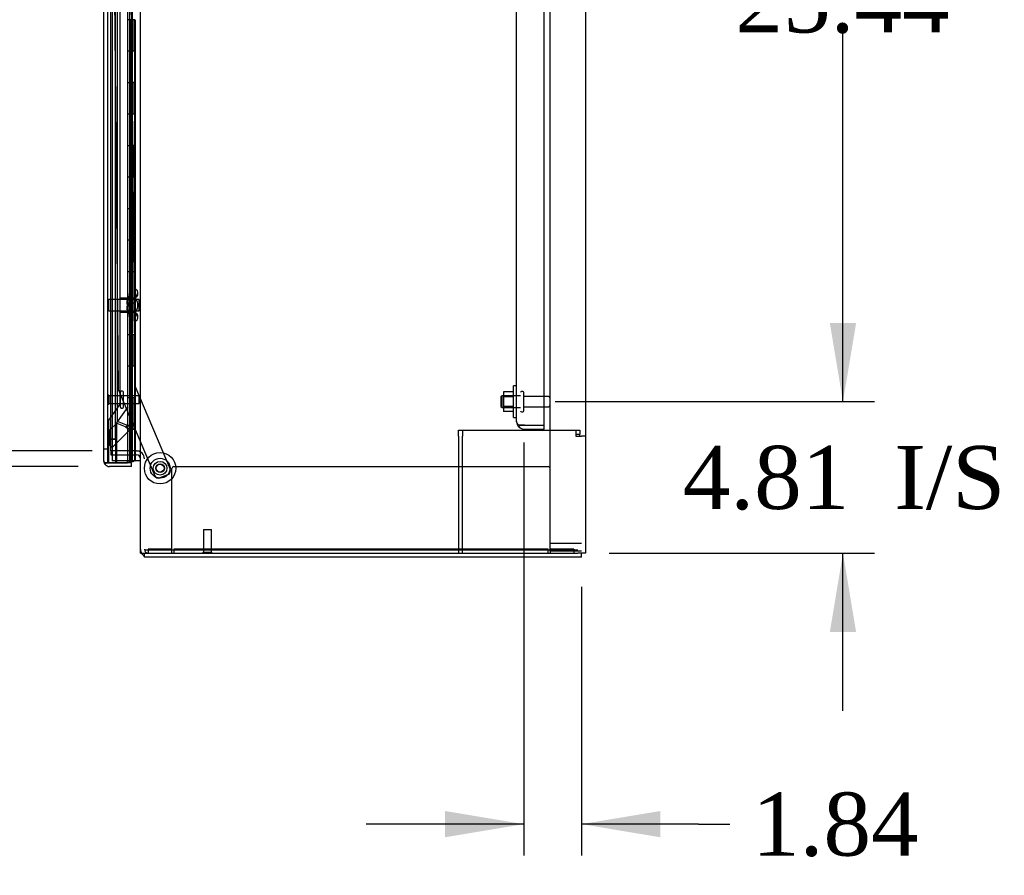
# Model space of a CAD drawing. Header units: inches. Extents: x 2 to 538, y -2 to 358.
# Tile 23 of 36: x 296 to 327, y 96 to 123. Entities that reach past the tile are written whole.
import ezdxf
from ezdxf.enums import TextEntityAlignment as Align
from ezdxf.lldxf.tags import DXFTag

# ---------------------------------------------------------------- set-up
doc = ezdxf.new("R2010")
doc.units = ezdxf.units.IN
doc.header["$MEASUREMENT"] = 0
for name, color, linetype in [('COM40146', 7, 'Continuous'), ('COM40430', 7, 'Continuous'), ('COM52825', 7, 'Continuous'), ('COM52841', 7, 'Continuous'), ('COM52847', 7, 'Continuous'), ('COM52848', 7, 'Continuous'), ('COM52850', 7, 'Continuous'), ('COM54578-80', 7, 'Continuous'), ('COM70839-6', 7, 'Continuous'), ('COM71126-1', 7, 'Continuous'), ('COM71133-1', 7, 'Continuous'), ('Default', 7, 'Continuous'), ('GSK11033', 7, 'Continuous'), ('NTS166105', 7, 'Continuous'), ('NTS18147', 7, 'Continuous'), ('PKT1212', 7, 'Continuous'), ('ROL87452', 7, 'Continuous'), ('RVT17786', 7, 'Continuous'), ('STD21878', 7, 'Continuous'), ('STD26093', 7, 'Continuous'), ('STD26094', 7, 'Continuous'), ('STD26265', 7, 'Continuous'), ('WAF25059', 7, 'Continuous'), ('WAF25376', 7, 'Continuous'), ('WAM30038', 7, 'Continuous')]:
    doc.layers.add(name, color=color, linetype=linetype)
doc.styles.add('SEACAD_Times_New_Roman', font='times.ttf')
tags = doc.linetypes.add('HIDDEN2', pattern=[0.1875, 0.125, -0.0625]).pattern_tags.tags
tags[6:7] = [DXFTag(74, 4), DXFTag(75, 0), DXFTag(340, '0'), DXFTag(46, 0.0), DXFTag(50, 0.0), DXFTag(44, 0.0), DXFTag(45, 0.0)]
tags[4:5] = [DXFTag(74, 4), DXFTag(75, 0), DXFTag(340, '0'), DXFTag(46, 0.0), DXFTag(50, 0.0), DXFTag(44, 0.0), DXFTag(45, 0.0)]
doc.dimstyles.new('HAMMOND_(STH_-_540x360)', dxfattribs={"dimtxt": 2, "dimasz": 2.5, "dimexe": 1, "dimexo": 1, "dimgap": 0.5, "dimtad": 0, "dimtih": 1, "dimtoh": 1, "dimzin": 0, "dimdsep": 46, "dimtxsty": 'SEACAD_Times_New_Roman', "dimblk1": '_SE_FILLED', "dimblk2": '_SE_FILLED', "dimsah": 1, "dimcen": 1, "dimadec": 0, "dimazin": 0, "dimtfac": 0.8, "dimtofl": 0, "dimtmove": 0, "dimatfit": 3, "dimfxl": 1, "dimtolj": 1, "dimtzin": 0, "dimarcsym": 0})

# ---------------------------------------------------------------- blocks, each defined once
blk = doc.blocks.new('SE2')
at = {"layer": 'COM40146', "color": 7, "linetype": 'HIDDEN2'}
for p, q in [((311.711, 110.438), (311.711, 187.938)), ((312.586, 110.313), (312.586, 188.063)), ((311.711, 110.438), (311.711, 110.438)), ((311.711, 110.438), (311.711, 110.438)), ((311.961, 110.313), (311.783, 110.313)), ((311.834, 110.313), (311.783, 110.263)), ((311.834, 110.313), (311.961, 110.313)), ((311.961, 110.313), (312.586, 110.313)), ((311.961, 110.313), (311.961, 110.313)), ((311.961, 110.313), (312.586, 110.313)), ((312.586, 110.188), (312.586, 110.313)), ((311.961, 110.188), (312.586, 110.188))]:
    blk.add_line(p, q, dxfattribs=at)
for start, end in [(180, 180.0436), (180.1219, 224.5601), (224.5601, 270)]:
    blk.add_arc((311.961, 110.438), 0.25, start, end, dxfattribs=at)
blk.add_open_spline([(311.783, 110.313), (311.76, 110.334), (311.742, 110.355), (311.718, 110.396), (311.711, 110.417), (311.711, 110.438)], degree=3, knots=[0, 0, 0, 0, 0.5, 0.5, 1, 1, 1, 1], dxfattribs=at)
at = {"layer": 'COM40430', "color": 7, "linetype": 'HIDDEN2'}
for p, q in [((309.867, 109.972), (309.867, 110.157)), ((309.867, 110.157), (313.588, 110.157)), ((309.992, 110.157), (309.992, 110.032)), ((309.992, 110.032), (309.992, 109.972)), ((313.588, 110.157), (313.713, 110.157)), ((313.588, 110.157), (313.588, 109.972)), ((313.588, 110.032), (313.713, 110.032)), ((313.713, 110.157), (313.713, 110.032)), ((313.713, 109.972), (313.713, 110.032)), ((309.867, 109.972), (309.867, 106.251)), ((309.992, 106.251), (309.992, 109.972)), ((313.588, 109.972), (313.773, 109.972)), ((313.898, 109.972), (313.773, 109.972))]:
    blk.add_line(p, q, dxfattribs=at)
at = {"layer": 'COM52825', "color": 7, "linetype": 'Continuous'}
for p, q in [((298.611, 109.186), (298.611, 189.191)), ((298.611, 109.185), (298.611, 109.186)), ((298.611, 109.185), (298.611, 109.185)), ((298.796, 109.126), (298.647, 109.126)), ((298.714, 109.125), (298.647, 109.076)), ((298.714, 109.125), (298.796, 109.125)), ((298.796, 109.126), (299.358, 109.126)), ((298.796, 109.125), (298.796, 109.126)), ((299.486, 109.126), (298.986, 109.126)), ((299.358, 109.126), (299.358, 109.188)), ((299.486, 109.001), (299.486, 109.126)), ((299.486, 109.001), (298.796, 109.001))]:
    blk.add_line(p, q, dxfattribs=at)
for start, end in [(180, 180.0589), (180.1208, 216.194), (216.194, 270)]:
    blk.add_arc((298.796, 109.186), 0.185, start, end, dxfattribs=at)
blk.add_open_spline([(298.647, 109.126), (298.635, 109.136), (298.626, 109.146), (298.617, 109.16), (298.615, 109.165), (298.612, 109.175), (298.611, 109.18), (298.611, 109.185)], degree=3, knots=[0, 0, 0, 0, 0.5, 0.5, 0.75, 0.75, 1, 1, 1, 1], dxfattribs=at)
at = {"layer": 'COM52841', "color": 7, "linetype": 'HIDDEN2'}
for p, q in [((312.958, 106.563), (312.773, 106.563)), ((313.773, 106.563), (312.958, 106.563))]:
    blk.add_line(p, q, dxfattribs=at)
at = {"layer": 'COM52847', "color": 7, "linetype": 'HIDDEN2'}
for p, q in [((299.044, 110.437), (299.044, 187.939)), ((299.494, 188.08), (299.494, 110.296)), ((298.803, 110.164), (299.022, 110.384)), ((299.022, 110.384), (299.287, 110.274)), ((299.309, 110.327), (299.044, 110.437)), ((299.352, 110.296), (299.44, 110.296)), ((299.494, 110.296), (299.44, 110.296)), ((298.803, 109.79), (298.803, 110.164)), ((299.44, 110.165), (298.881, 109.606)), ((299.339, 110.266), (299.402, 110.204)), ((299.402, 110.204), (299.44, 110.165)), ((298.78, 109.707), (298.843, 109.644)), ((298.736, 109.56), (298.611, 109.56)), ((298.881, 109.606), (298.843, 109.644))]:
    blk.add_line(p, q, dxfattribs=at)
for centre, radius, start, end in [((298.958, 108.547), 1.815, 74.6042, 78.8492), ((299.134, 110.042), 0.334, 49.4677, 58.4716), ((298.806, 110.558), 0.605, 331.2798, 334.3992), ((299.309, 110.296), 0.06, 315, 0), ((299.309, 110.296), 0.185, 315, 0), ((300.298, 111.781), 1.815, 236.1508, 240.3958), ((299.365, 110.599), 0.334, 256.5284, 265.5323), ((298.209, 109.908), 0.605, 340.6008, 348.7207), ((297.804, 109.437), 1.059, 11.264, 19.4123)]:
    blk.add_arc(centre, radius, start, end, dxfattribs=at)
at = {"layer": 'COM52847', "color": 7, "linetype": 'Continuous'}
for start, end in [(180, 201.7507), (203.6907, 216.194)]:
    blk.add_arc((298.796, 109.186), 0.185, start, end, dxfattribs=at)
at = {"layer": 'COM52848', "color": 7, "linetype": 'HIDDEN2'}
for p, q in [((312.773, 106.313), (312.773, 190.938)), ((313.061, 106.313), (312.773, 106.313)), ((313.773, 106.313), (313.061, 106.313))]:
    blk.add_line(p, q, dxfattribs=at)
at = {"layer": 'COM52850', "color": 7, "linetype": 'HIDDEN2'}
blk.add_line((313.648, 106.346), (299.898, 106.346), dxfattribs=at)
at = {"layer": 'COM54578-80', "color": 7, "linetype": 'HIDDEN2'}
for p, q in [((298.871, 189.188), (298.871, 109.188)), ((299.425, 188.188), (299.425, 109.188)), ((299.525, 109.188), (299.525, 188.188)), ((299.465, 122.188), (299.465, 123.187)), ((299.592, 123.187), (299.592, 123.188)), ((299.592, 122.188), (299.592, 123.187)), ((299.601, 123.188), (299.601, 122.188)), ((299.475, 121.188), (299.475, 122.188)), ((299.517, 121.188), (299.517, 122.188)), ((299.42, 121.189), (299.465, 121.189)), ((299.592, 121.189), (299.465, 121.189)), ((299.465, 120.188), (299.465, 121.187)), ((299.592, 121.187), (299.592, 121.188)), ((299.592, 120.188), (299.592, 121.187)), ((299.601, 121.188), (299.601, 120.188)), ((299.475, 119.188), (299.475, 120.188)), ((299.517, 119.188), (299.517, 120.188)), ((299.42, 119.189), (299.465, 119.189)), ((299.592, 119.189), (299.465, 119.189)), ((299.465, 118.188), (299.465, 119.187)), ((299.592, 119.187), (299.592, 119.188)), ((299.592, 118.188), (299.592, 119.187)), ((299.601, 119.188), (299.601, 118.188)), ((299.475, 117.188), (299.475, 118.188)), ((299.517, 117.188), (299.517, 118.188)), ((299.42, 117.189), (299.465, 117.189)), ((299.592, 117.189), (299.465, 117.189)), ((299.465, 116.188), (299.465, 117.187)), ((299.592, 117.187), (299.592, 117.188)), ((299.592, 116.188), (299.592, 117.187)), ((299.601, 117.188), (299.601, 116.188)), ((299.475, 115.188), (299.475, 116.188)), ((299.517, 115.188), (299.517, 116.188)), ((299.42, 115.189), (299.465, 115.189)), ((299.592, 115.189), (299.465, 115.189)), ((299.465, 114.188), (299.465, 115.187)), ((299.592, 115.187), (299.592, 115.188)), ((299.592, 114.188), (299.592, 115.187)), ((299.601, 115.188), (299.601, 114.188)), ((299.475, 113.188), (299.475, 114.188)), ((299.517, 113.188), (299.517, 114.188)), ((299.42, 113.189), (299.465, 113.189)), ((299.592, 113.189), (299.465, 113.189)), ((299.465, 112.188), (299.465, 113.187)), ((299.592, 113.187), (299.592, 113.188)), ((299.592, 112.188), (299.592, 113.187)), ((299.601, 113.188), (299.601, 112.188)), ((299.475, 111.188), (299.475, 112.188)), ((299.517, 111.188), (299.517, 112.188)), ((299.42, 111.189), (299.465, 111.189)), ((299.592, 111.189), (299.465, 111.189)), ((299.465, 110.188), (299.465, 111.187)), ((299.592, 111.187), (299.592, 111.188)), ((299.592, 110.188), (299.592, 111.187)), ((299.601, 111.188), (299.601, 110.188)), ((299.465, 110.188), (299.42, 110.188)), ((299.465, 110.188), (299.592, 110.188)), ((299.475, 109.188), (299.475, 110.188)), ((299.517, 109.188), (299.517, 110.188)), ((299.358, 109.188), (298.871, 109.188))]:
    blk.add_line(p, q, dxfattribs=at)
at = {"layer": 'COM54578-80', "color": 7, "linetype": 'Continuous'}
for p, q in [((299.358, 124.188), (299.358, 123.187)), ((299.358, 123.188), (299.358, 122.188)), ((299.592, 123.187), (299.358, 123.187)), ((299.562, 123.188), (299.562, 122.188)), ((299.358, 122.188), (299.358, 121.187)), ((299.562, 122.188), (299.358, 122.188)), ((299.562, 122.188), (299.358, 122.188)), ((299.606, 122.188), (299.562, 122.188)), ((299.592, 121.188), (299.592, 122.188)), ((299.601, 121.188), (299.601, 122.188)), ((299.606, 122.188), (299.606, 121.188)), ((299.562, 121.188), (299.358, 121.188)), ((299.358, 121.188), (299.358, 120.188)), ((299.592, 121.187), (299.358, 121.187)), ((299.562, 121.188), (299.562, 120.188)), ((299.606, 121.188), (299.562, 121.188)), ((299.358, 120.188), (299.358, 119.187)), ((299.562, 120.188), (299.358, 120.188)), ((299.562, 120.188), (299.358, 120.188)), ((299.606, 120.188), (299.562, 120.188)), ((299.592, 119.188), (299.592, 120.188)), ((299.601, 119.188), (299.601, 120.188)), ((299.606, 120.188), (299.606, 119.188)), ((299.562, 119.188), (299.358, 119.188)), ((299.358, 119.188), (299.358, 118.188)), ((299.592, 119.187), (299.358, 119.187)), ((299.562, 119.188), (299.562, 118.188)), ((299.606, 119.188), (299.562, 119.188)), ((299.358, 118.188), (299.358, 117.187)), ((299.562, 118.188), (299.358, 118.188)), ((299.562, 118.188), (299.358, 118.188)), ((299.606, 118.188), (299.562, 118.188)), ((299.592, 117.188), (299.592, 118.188)), ((299.601, 117.188), (299.601, 118.188)), ((299.606, 118.188), (299.606, 117.188)), ((299.562, 117.188), (299.358, 117.188)), ((299.358, 117.188), (299.358, 116.188)), ((299.592, 117.187), (299.358, 117.187)), ((299.562, 117.188), (299.562, 116.188)), ((299.606, 117.188), (299.562, 117.188)), ((299.358, 116.188), (299.358, 115.187)), ((299.562, 116.188), (299.358, 116.188)), ((299.562, 116.188), (299.358, 116.188)), ((299.606, 116.188), (299.562, 116.188)), ((299.592, 115.188), (299.592, 116.188)), ((299.601, 115.188), (299.601, 116.188)), ((299.606, 116.188), (299.606, 115.188)), ((299.562, 115.188), (299.358, 115.188)), ((299.358, 115.188), (299.358, 114.188)), ((299.592, 115.187), (299.358, 115.187)), ((299.562, 115.188), (299.562, 114.188)), ((299.606, 115.188), (299.562, 115.188)), ((299.358, 114.188), (299.358, 113.187)), ((299.562, 114.188), (299.358, 114.188)), ((299.562, 114.188), (299.358, 114.188)), ((299.606, 114.188), (299.562, 114.188)), ((299.592, 113.188), (299.592, 114.188)), ((299.601, 113.188), (299.601, 114.188)), ((299.606, 114.188), (299.606, 113.188)), ((299.562, 113.188), (299.358, 113.188)), ((299.358, 113.188), (299.358, 112.188)), ((299.592, 113.187), (299.358, 113.187)), ((299.562, 113.188), (299.562, 112.188)), ((299.606, 113.188), (299.562, 113.188)), ((299.358, 112.188), (299.358, 111.187)), ((299.562, 112.188), (299.358, 112.188)), ((299.562, 112.188), (299.358, 112.188)), ((299.606, 112.188), (299.562, 112.188)), ((299.592, 111.188), (299.592, 112.188)), ((299.601, 111.188), (299.601, 112.188)), ((299.606, 112.188), (299.606, 111.188)), ((299.562, 111.188), (299.358, 111.188)), ((299.358, 111.188), (299.358, 110.188)), ((299.592, 111.187), (299.358, 111.187)), ((299.562, 111.188), (299.562, 110.188)), ((299.606, 111.188), (299.562, 111.188)), ((299.358, 110.188), (299.358, 109.188)), ((299.562, 110.188), (299.358, 110.188)), ((299.562, 110.188), (299.358, 110.188)), ((299.606, 110.188), (299.562, 110.188)), ((299.592, 109.188), (299.592, 110.188)), ((299.601, 109.188), (299.601, 110.188)), ((299.606, 110.188), (299.606, 109.188)), ((299.592, 109.188), (299.358, 109.188)), ((299.413, 109.153), (299.413, 109.179)), ((299.413, 109.179), (299.463, 109.179)), ((299.463, 109.153), (299.413, 109.153)), ((299.425, 109.188), (299.425, 109.179)), ((299.488, 109.179), (299.463, 109.179)), ((299.488, 109.153), (299.463, 109.153)), ((299.488, 109.179), (299.538, 109.179)), ((299.538, 109.153), (299.488, 109.153)), ((299.525, 109.179), (299.525, 109.188)), ((299.538, 109.179), (299.538, 109.153)), ((299.592, 109.188), (299.601, 109.188)), ((299.606, 109.188), (299.601, 109.188)), ((299.773, 109.188), (299.606, 109.188))]:
    blk.add_line(p, q, dxfattribs=at)
at = {"layer": 'COM70839-6', "color": 7, "linetype": 'HIDDEN2'}
for p, q in [((299.248, 148.438), (299.592, 111.563)), ((298.73, 147.058), (299.062, 111.477)), ((299.592, 111.563), (300.718, 108.917)), ((299.072, 111.429), (300.229, 108.709)), ((300.652, 108.753), (300.393, 108.643))]:
    blk.add_line(p, q, dxfattribs=at)
blk.add_circle((300.398, 108.951), 0.129, dxfattribs=at)
for centre, start, end in [((299.187, 111.478), 180.5354, 203.0474), ((300.603, 108.868), 293.0474, 23.0474), ((300.344, 108.758), 203.0474, 293.0474)]:
    blk.add_arc(centre, 0.125, start, end, dxfattribs=at)
at = {"layer": 'COM71126-1', "color": 7, "linetype": 'Continuous'}
for p, q in [((299.773, 106.251), (299.773, 192.126)), ((313.898, 192.126), (313.898, 106.251)), ((299.601, 109.501), (299.592, 109.501)), ((299.773, 106.251), (300.023, 106.251)), ((300.023, 106.251), (313.648, 106.251)), ((313.898, 106.251), (313.648, 106.251))]:
    blk.add_line(p, q, dxfattribs=at)
at = {"layer": 'COM71126-1', "color": 7, "linetype": 'HIDDEN2'}
for p, q in [((298.836, 109.501), (298.836, 188.876)), ((299.592, 109.501), (298.836, 109.501)), ((299.648, 109.501), (299.601, 109.501)), ((299.648, 109.501), (299.773, 109.501))]:
    blk.add_line(p, q, dxfattribs=at)
at = {"layer": 'COM71133-1', "color": 7, "linetype": 'HIDDEN2'}
for p, q in [((298.836, 109.501), (298.836, 109.376)), ((298.836, 109.376), (299.592, 109.376)), ((299.601, 109.376), (299.648, 109.376))]:
    blk.add_line(p, q, dxfattribs=at)
at = {"layer": 'COM71133-1', "color": 7, "linetype": 'Continuous'}
for p, q in [((299.592, 109.376), (299.601, 109.376)), ((299.898, 106.126), (299.898, 106.251)), ((313.773, 106.126), (313.773, 106.251)), ((313.773, 106.126), (299.898, 106.126))]:
    blk.add_line(p, q, dxfattribs=at)
at = {"layer": 'COM71133-1', "color": 7, "linetype": 'HIDDEN2'}
for centre, radius, start, end in [((299.648, 109.251), 0.25, 0, 90), ((299.648, 109.251), 0.125, 0, 90), ((300.023, 106.376), 0.25, 180, 210), ((300.023, 106.376), 0.125, 180, 270)]:
    blk.add_arc(centre, radius, start, end, dxfattribs=at)
at = {"layer": 'COM71133-1', "color": 7, "linetype": 'Continuous'}
blk.add_arc((300.023, 106.376), 0.25, 210, 240, dxfattribs=at)
at = {"layer": 'GSK11033', "color": 7, "linetype": 'HIDDEN2'}
for p, q in [((298.736, 109.876), (298.736, 188.501)), ((298.986, 109.876), (298.986, 188.501)), ((299.119, 187.397), (299.119, 110.98)), ((299.119, 110.98), (298.764, 110.472)), ((299.369, 110.901), (299.014, 110.393)), ((298.764, 110.472), (298.764, 109.126)), ((299.014, 110.393), (299.014, 109.126)), ((298.986, 109.876), (298.736, 109.876)), ((298.736, 109.126), (298.736, 109.876)), ((298.736, 109.876), (298.986, 109.876)), ((298.986, 109.876), (298.986, 109.126))]:
    blk.add_line(p, q, dxfattribs=at)
at = {"layer": 'GSK11033', "color": 7, "linetype": 'Continuous'}
for p, q in [((298.986, 109.126), (298.736, 109.126)), ((298.736, 109.126), (298.736, 109.126)), ((298.986, 109.126), (298.986, 109.126)), ((299.014, 109.126), (299.014, 109.126))]:
    blk.add_line(p, q, dxfattribs=at)
at = {"layer": 'NTS166105', "color": 7, "linetype": 'HIDDEN2'}
for p, q in [((311.295, 111.379), (311.295, 111.218)), ((311.615, 111.379), (311.295, 111.379)), ((311.295, 111.218), (311.295, 110.909)), ((311.615, 111.218), (311.295, 111.218)), ((311.295, 110.909), (311.295, 110.747)), ((311.615, 110.909), (311.295, 110.909)), ((311.615, 110.747), (311.295, 110.747))]:
    blk.add_line(p, q, dxfattribs=at)
at = {"layer": 'NTS18147', "color": 7, "linetype": 'HIDDEN2'}
for p, q in [((299.568, 114.621), (299.568, 114.626)), ((299.631, 114.626), (299.568, 114.626)), ((299.568, 114.621), (299.568, 114.432)), ((299.568, 114.621), (299.631, 114.621)), ((299.568, 114.432), (299.568, 114.314)), ((299.631, 114.432), (299.568, 114.432)), ((299.631, 114.621), (299.631, 114.626)), ((299.631, 114.314), (299.631, 114.432)), ((299.693, 114.472), (299.693, 114.527)), ((299.131, 113.906), (299.131, 114.346)), ((299.568, 114.346), (299.131, 114.346)), ((299.568, 114.314), (299.568, 113.937)), ((299.568, 114.314), (299.631, 114.314)), ((299.131, 113.906), (299.568, 113.906)), ((299.568, 113.937), (299.568, 113.819)), ((299.631, 113.937), (299.568, 113.937)), ((299.568, 113.819), (299.568, 113.63)), ((299.568, 113.819), (299.631, 113.819)), ((299.631, 113.819), (299.631, 113.937)), ((299.693, 113.725), (299.693, 113.779)), ((299.568, 113.63), (299.568, 113.626)), ((299.631, 113.63), (299.568, 113.63)), ((299.568, 113.626), (299.631, 113.626)), ((299.631, 113.63), (299.631, 113.626))]:
    blk.add_line(p, q, dxfattribs=at)
blk.add_arc((299.375, 114.126), 0.318, 323.6338, 36.3662, dxfattribs=at)
for centre, start_param, end_param in [((299.375, 114.527), 2.506883, 3.776302), ((299.375, 114.472), 2.506883, 3.141593), ((299.375, 113.779), 3.141593, 3.776302), ((299.375, 113.725), 2.506883, 3.776302)]:
    blk.add_ellipse(centre, major_axis=(-0.318, 0), ratio=0.5, start_param=start_param, end_param=end_param, dxfattribs=at)
at = {"layer": 'PKT1212', "color": 7, "linetype": 'HIDDEN2'}
for p, q in [((300.773, 106.376), (300.773, 108.941)), ((300.833, 109.001), (312.713, 109.001)), ((300.773, 106.376), (300.023, 106.376)), ((300.023, 106.376), (300.023, 106.251)), ((300.773, 106.251), (300.773, 106.376)), ((301.583, 106.376), (300.833, 106.376)), ((300.833, 106.376), (300.833, 106.251)), ((311.968, 106.376), (301.583, 106.376)), ((312.713, 106.376), (311.968, 106.376)), ((312.713, 106.251), (312.713, 106.376)), ((313.523, 106.376), (312.773, 106.376)), ((312.773, 106.313), (312.773, 106.251)), ((313.523, 106.376), (313.523, 106.251))]:
    blk.add_line(p, q, dxfattribs=at)
for centre, start, end in [((300.833, 108.941), 90, 180), ((312.713, 108.941), 0, 90)]:
    blk.add_arc(centre, 0.06, start, end, dxfattribs=at)
at = {"layer": 'ROL87452', "color": 7, "linetype": 'HIDDEN2'}
blk.add_circle((300.398, 108.951), 0.5, dxfattribs=at)
at = {"layer": 'RVT17786', "color": 7, "linetype": 'HIDDEN2'}
for radius in [0.217, 0.125]:
    blk.add_circle((300.398, 108.951), radius, dxfattribs=at)
at = {"layer": 'STD21878', "color": 7, "linetype": 'HIDDEN2'}
for p, q in [((298.767, 111.266), (298.736, 111.266)), ((298.767, 111.266), (298.767, 110.985)), ((299.486, 111.251), (298.767, 111.251)), ((299.486, 111.251), (299.486, 111.001)), ((298.736, 110.985), (298.767, 110.985)), ((298.767, 111.001), (299.486, 111.001)), ((301.773, 107.001), (302.023, 107.001)), ((301.773, 107.001), (301.773, 106.282)), ((302.023, 106.282), (302.023, 107.001)), ((301.758, 106.282), (302.039, 106.282)), ((301.758, 106.282), (301.758, 106.251)), ((302.039, 106.251), (302.039, 106.282))]:
    blk.add_line(p, q, dxfattribs=at)
at = {"layer": 'STD26093', "color": 7, "linetype": 'HIDDEN2'}
for p, q in [((299.136, 110.891), (299.136, 111.361)), ((299.206, 111.391), (299.166, 111.391)), ((299.236, 110.891), (299.236, 111.361)), ((299.736, 111.251), (299.486, 111.251)), ((299.736, 111.001), (299.736, 111.251)), ((299.486, 111.001), (299.736, 111.001)), ((299.166, 110.861), (299.206, 110.861))]:
    blk.add_line(p, q, dxfattribs=at)
for centre, radius, start, end in [((298.782, 111.205), 0.046, 90, 180), ((299.166, 111.361), 0.03, 90, 180), ((299.206, 111.361), 0.03, 0, 90), ((298.782, 111.047), 0.046, 180, 270), ((299.166, 110.891), 0.03, 180, 270), ((299.206, 110.891), 0.03, 270, 0)]:
    blk.add_arc(centre, radius, start, end, dxfattribs=at)
at = {"layer": 'STD26094', "color": 7, "linetype": 'HIDDEN2'}
for p, q in [((311.249, 111.251), (311.211, 111.213)), ((311.249, 110.876), (311.249, 111.251)), ((311.836, 111.251), (311.249, 111.251)), ((311.906, 111.388), (311.866, 111.388)), ((311.936, 110.768), (311.936, 111.358)), ((312.713, 111.228), (311.936, 111.228)), ((311.211, 111.213), (311.211, 110.913)), ((311.211, 110.913), (311.249, 110.876)), ((311.249, 110.876), (311.836, 110.876)), ((311.866, 110.738), (311.906, 110.738)), ((311.936, 110.898), (312.713, 110.898))]:
    blk.add_line(p, q, dxfattribs=at)
for centre, radius, start, end in [((311.866, 111.358), 0.03, 90, 180), ((311.906, 111.358), 0.03, 0, 90), ((312.713, 111.168), 0.06, 0, 90), ((312.713, 110.958), 0.06, 270, 0), ((311.866, 110.768), 0.03, 180, 270), ((311.906, 110.768), 0.03, 270, 0)]:
    blk.add_arc(centre, radius, start, end, dxfattribs=at)
at = {"layer": 'STD26265', "color": 7, "linetype": 'HIDDEN2'}
for p, q in [((298.771, 114.311), (298.736, 114.276)), ((298.771, 113.941), (298.771, 114.311)), ((299.736, 114.311), (298.771, 114.311)), ((299.736, 113.941), (299.736, 114.311)), ((298.736, 113.976), (298.771, 113.941)), ((298.771, 113.941), (299.736, 113.941))]:
    blk.add_line(p, q, dxfattribs=at)
at = {"layer": 'WAF25059', "color": 7, "linetype": 'HIDDEN2'}
for p, q in [((311.615, 110.563), (311.615, 111.563)), ((311.711, 111.563), (311.615, 111.563)), ((311.615, 110.563), (311.711, 110.563))]:
    blk.add_line(p, q, dxfattribs=at)
at = {"layer": 'WAF25376', "color": 7, "linetype": 'HIDDEN2'}
for radius in [0.315, 0.14]:
    blk.add_circle((300.398, 108.951), radius, dxfattribs=at)
at = {"layer": 'WAM30038', "color": 7, "linetype": 'HIDDEN2'}
for p, q in [((299.355, 114.299), (299.355, 114.354)), ((299.419, 114.501), (299.419, 113.751)), ((299.443, 114.501), (299.419, 114.501)), ((299.443, 114.501), (299.443, 113.751)), ((299.4, 114.328), (299.355, 114.299)), ((299.355, 114.275), (299.4, 114.303)), ((299.355, 114.299), (299.371, 114.287)), ((299.355, 114.143), (299.355, 114.275)), ((299.4, 114.143), (299.355, 114.143)), ((299.355, 113.977), (299.355, 114.108)), ((299.355, 114.108), (299.4, 114.108)), ((299.371, 114.287), (299.41, 114.311)), ((299.4, 113.948), (299.355, 113.977)), ((299.371, 113.964), (299.355, 113.952)), ((299.355, 113.897), (299.355, 113.952)), ((299.355, 113.952), (299.4, 113.923)), ((299.41, 113.94), (299.371, 113.964)), ((299.419, 113.751), (299.443, 113.751))]:
    blk.add_line(p, q, dxfattribs=at)
for centre, radius, start, end in [((298.835, 115.028), 0.85, 311.7058, 313.4493), ((299.401, 114.125), 0.0181, 1.7718, 93.073), ((299.401, 114.126), 0.0182, 267.1609, 357.9942), ((298.832, 113.22), 0.854, 46.5547, 48.2901)]:
    blk.add_arc(centre, radius, start, end, dxfattribs=at)
for points, knots in [([(299.355, 114.354), (299.368, 114.365), (299.381, 114.377), (299.394, 114.388), (299.396, 114.39), (299.398, 114.392), (299.4, 114.394)], [0, 0, 0, 0, 0.858552, 0.858552, 0.858552, 1, 1, 1, 1]), ([(299.414, 114.333), (299.413, 114.333), (299.413, 114.333), (299.409, 114.332), (299.405, 114.33), (299.4, 114.328)], [0.4389304, 0.4389304, 0.4389304, 0.4389304, 0.5, 0.5, 1, 1, 1, 1]), ([(299.4, 114.303), (299.402, 114.304), (299.405, 114.306), (299.409, 114.309), (299.411, 114.311), (299.414, 114.316), (299.416, 114.318), (299.419, 114.323), (299.419, 114.326), (299.419, 114.328)], [0, 0, 0, 0, 0.25, 0.25, 0.5, 0.5, 0.75, 0.75, 1, 1, 1, 1]), ([(299.4, 113.857), (299.398, 113.859), (299.396, 113.861), (299.394, 113.863), (299.381, 113.874), (299.368, 113.886), (299.355, 113.897)], [0, 0, 0, 0, 0.141448, 0.141448, 0.141448, 1, 1, 1, 1]), ([(299.419, 113.923), (299.419, 113.925), (299.419, 113.928), (299.416, 113.933), (299.414, 113.935), (299.409, 113.942), (299.405, 113.946), (299.4, 113.948)], [0, 0, 0, 0, 0.25, 0.25, 0.5, 0.5, 1, 1, 1, 1]), ([(299.4, 113.923), (299.402, 113.922), (299.405, 113.921), (299.409, 113.919), (299.411, 113.919), (299.413, 113.918), (299.413, 113.918), (299.414, 113.918)], [0, 0, 0, 0, 0.25, 0.25, 0.5, 0.5, 0.5626015, 0.5626015, 0.5626015, 0.5626015])]:
    blk.add_open_spline(points, degree=3, knots=knots, dxfattribs=at)
blk = doc.blocks.new('DMBLK3487')
at = {"layer": 'Default', "linetype": 'Continuous'}
for points in [[(277.821, 186.376), (278.654, 186.376), (278.237, 188.876)], [(277.821, 112.001), (278.237, 109.501), (278.654, 112.001)]]:
    blk.add_hatch(color=7, dxfattribs=at).paths.add_polyline_path(points)
at = {"layer": 'Default', "color": 7, "linetype": 'Continuous'}
for p, q in [((298.242, 188.876), (277.237, 188.876)), ((278.237, 188.876), (278.237, 150.888)), ((278.237, 141.488), (278.237, 109.501)), ((298.242, 109.501), (277.237, 109.501))]:
    blk.add_line(p, q, dxfattribs=at)
at = {"layer": 'Default', "color": 7, "linetype": 'Continuous', "style": 'SEACAD_Times_New_Roman'}
for s, p in [('79.38', (274.825, 150.188)), ('DOOR ', (273.664, 147.188)), ('OPENING', (271.744, 144.188))]:
    blk.add_text(s, height=2, dxfattribs=at).set_placement(p, align=Align.TOP_LEFT)
blk = doc.blocks.new('_SE_FILLED')
at = {"color": 0}
blk.add_line((0, 0), (-1, 0), dxfattribs=at)
blk.add_solid([(0, 0), (-1, -0.1665), (-1, 0.1665), (0, 0)], dxfattribs=at)
blk = doc.blocks.new('DMBLK3492')
at = {"layer": 'Default', "linetype": 'Continuous'}
for points in [[(322.483, 113.563), (321.649, 113.563), (322.066, 111.063)], [(322.483, 103.751), (322.066, 106.251), (321.649, 103.751)]]:
    blk.add_hatch(color=7, dxfattribs=at).paths.add_polyline_path(points)
at = {"layer": 'Default', "color": 7, "linetype": 'Continuous'}
for p, q in [((322.066, 111.063), (322.066, 116.063)), ((312.936, 111.063), (323.066, 111.063)), ((314.648, 106.251), (323.066, 106.251)), ((322.066, 101.251), (322.066, 106.251))]:
    blk.add_line(p, q, dxfattribs=at)
at = {"layer": 'Default', "color": 7, "linetype": 'Continuous', "style": 'SEACAD_Times_New_Roman'}
for s, p in [('4.81', (316.982, 109.657)), ('I/S', (323.69, 109.657))]:
    blk.add_text(s, height=2, dxfattribs=at).set_placement(p, align=Align.TOP_LEFT)
blk = doc.blocks.new('DMBLK3493')
at = {"layer": 'Default', "linetype": 'Continuous'}
for points in [[(322.483, 134.001), (322.066, 136.501), (321.649, 134.001)], [(322.483, 113.563), (321.649, 113.563), (322.066, 111.063)]]:
    blk.add_hatch(color=7, dxfattribs=at).paths.add_polyline_path(points)
at = {"layer": 'Default', "color": 7, "linetype": 'Continuous'}
for p, q in [((312.936, 136.501), (323.066, 136.501)), ((322.066, 125.482), (322.066, 136.501)), ((322.066, 111.063), (322.066, 122.782)), ((312.936, 111.063), (323.066, 111.063))]:
    blk.add_line(p, q, dxfattribs=at)
at = {"layer": 'Default', "color": 7, "linetype": 'Continuous', "style": 'SEACAD_Times_New_Roman'}
blk.add_text('25.44', height=2, dxfattribs=at).set_placement((318.654, 124.782), align=Align.TOP_LEFT)
blk = doc.blocks.new('DMBLK3497')
at = {"layer": 'Default', "linetype": 'Continuous'}
for points in [[(309.436, 97.236), (311.936, 97.653), (309.436, 98.07)], [(316.273, 97.236), (316.273, 98.07), (313.773, 97.653)]]:
    blk.add_hatch(color=7, dxfattribs=at).paths.add_polyline_path(points)
at = {"layer": 'Default', "color": 7, "linetype": 'Continuous'}
for p, q in [((311.936, 109.768), (311.936, 96.653)), ((313.773, 105.188), (313.773, 96.653)), ((311.936, 97.653), (306.936, 97.653)), ((317.481, 97.653), (313.773, 97.653)), ((317.481, 97.653), (318.481, 97.653))]:
    blk.add_line(p, q, dxfattribs=at)
at = {"layer": 'Default', "color": 7, "linetype": 'Continuous', "style": 'SEACAD_Times_New_Roman'}
blk.add_text('1.84', height=2, dxfattribs=at).set_placement((319.181, 98.653), align=Align.TOP_LEFT)
blk = doc.blocks.new('DMBLK3517')
at = {"layer": 'Default', "linetype": 'Continuous'}
for points in [[(291.31, 146.37), (292.143, 146.37), (291.726, 148.87)], [(291.31, 111.501), (291.726, 109.001), (292.143, 111.501)]]:
    blk.add_hatch(color=7, dxfattribs=at).paths.add_polyline_path(points)
at = {"layer": 'Default', "color": 7, "linetype": 'Continuous'}
for p, q in [((297.176, 148.87), (290.726, 148.87)), ((291.726, 130.635), (291.726, 148.87)), ((291.726, 109.001), (291.726, 127.935)), ((297.796, 109.001), (290.726, 109.001))]:
    blk.add_line(p, q, dxfattribs=at)
at = {"layer": 'Default', "color": 7, "linetype": 'Continuous', "style": 'SEACAD_Times_New_Roman'}
blk.add_text('39.87', height=2, dxfattribs=at).set_placement((288.314, 129.935), align=Align.TOP_LEFT)

msp = doc.modelspace()

# ---------------------------------------------------------------- block references
at = {"layer": 'Default'}
msp.add_blockref('SE2', (0, 0), dxfattribs=at)

# ---------------------------------------------------------------- dimensions: what is measured, and where the dimension line sits
at = {"layer": 'Default', "color": 7, "linetype": 'Continuous'}
for base, p1, p2, angle, text, picture, middle, dimtype in [((278.237319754, 188.87555067), (299.241968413, 188.87555067), (299.241968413, 109.500550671), 270, '\\A1;<>\\PDOOR \\XOPENING', 'DMBLK3487', (278.237319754, 149.188051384), 161), ((291.726, 148.87), (298.796, 109.001), (298.176, 148.87), 90, '\\A1;<>', 'DMBLK3517', (291.726, 128.935), 160), ((322.066, 111.063), (311.936, 111.063), (311.936, 136.501), 90, '\\A1;<>', 'DMBLK3493', (322.066, 123.782), 161), ((322.066, 111.063), (313.648, 106.251), (311.936, 111.063), 90, '\\A1;<> I/S', 'DMBLK3492', (322.066, 108.657), 160)]:
    dim = msp.add_linear_dim(base=base, p1=p1, p2=p2, angle=angle, text=text, dimstyle='HAMMOND_(STH_-_540x360)', dxfattribs=at)
    dim.commit()
    dim.dimension.update_dxf_attribs({"geometry": picture, "text_midpoint": middle, "dimtype": dimtype})
dim = msp.add_linear_dim(base=(311.936, 97.653), p1=(313.773, 106.188), p2=(311.936, 110.768), text='\\A1;<>', dimstyle='HAMMOND_(STH_-_540x360)', override={"dimtmove": 1}, dxfattribs=at)
dim.commit()
dim.dimension.update_dxf_attribs({"geometry": 'DMBLK3497', "text_midpoint": (318.481, 97.653), "dimtype": 160})

doc.saveas('drawing.dxf')
